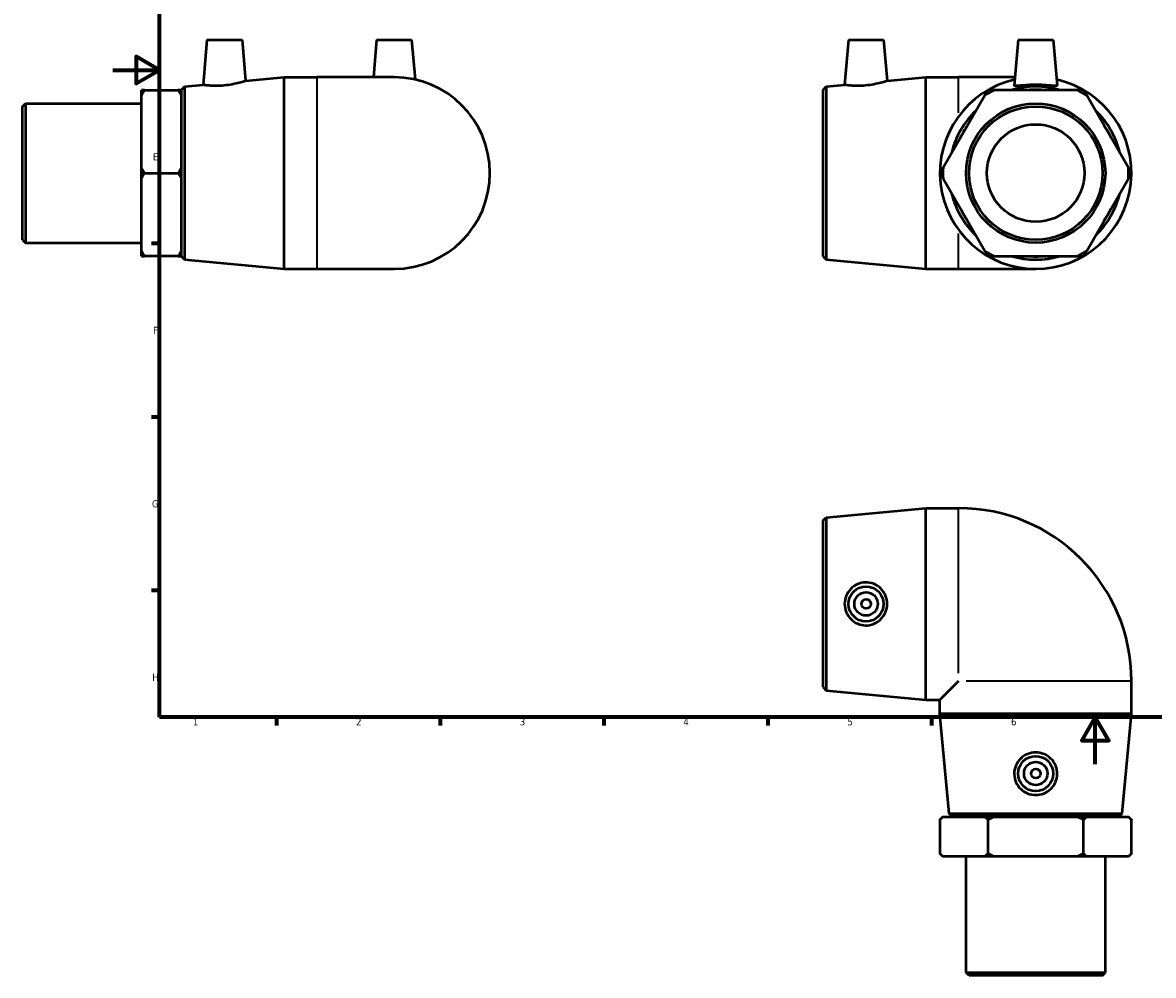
# Model space of a CAD drawing. Header units: millimetres. Extents: x -39 to 897, y -90 to 650.
# Tile 1 of 4: x -39 to 445, y -90 to 317. Entities that reach past the tile are written whole.
import ezdxf

# ---------------------------------------------------------------- set-up
doc = ezdxf.new("R2010")
doc.units = ezdxf.units.MM
for name, color, linetype, lineweight in [('Border (ANSI)', 7, 'Continuous', 70), ('Visible (ANSI)', 7, 'Continuous', 50), ('Visible Narrow (ANSI)', 7, 'Continuous', 35)]:
    doc.layers.add(name, color=color, linetype=linetype, lineweight=lineweight)
doc.styles.add('Note Text (ANSI)', font='tahoma.ttf')

# ---------------------------------------------------------------- blocks, each defined once
blk = doc.blocks.new('Borders Default Border')
at = {"layer": 'Border (ANSI)'}
for p, q in [((20, 222.75), (16.55, 222.75)), ((20, 148.5), (16.55, 148.5)), ((20, 74.25), (16.55, 74.25)), ((70.08, 20), (70.08, 16.55)), ((140.17, 20), (140.17, 16.55)), ((210.25, 20), (210.25, 16.55)), ((280.33, 20), (280.33, 16.55)), ((350.42, 20), (350.42, 16.55))]:
    blk.add_line(p, q, dxfattribs=at)
at = {"layer": 'Border (ANSI)', "flags": 128}
for points in [[(20, 20), (20, 574), (821, 574), (821, 20), (20, 20)], [(0, 297), (20, 297), (10, 302.77), (10, 291.23), (20, 297)], [(420.5, 0), (420.5, 20), (414.73, 10), (426.27, 10), (420.5, 20)]]:
    blk.add_lwpolyline(points, dxfattribs=at)
at = {"layer": 'Border (ANSI)', "color": 230, "true_color": 0xff0080, "char_height": 3.05, "attachment_point": 7, "style": 'Note Text (ANSI)'}
for s, insert in [('E', (17.21, 258.35)), ('F', (17.29, 184.1)), ('G', (16.81, 109.79)), ('H', (16.97, 35.6)), ('1', (34.35, 16.55)), ('2', (104.2, 16.55)), ('3', (174.26, 16.49)), ('4', (244.23, 16.55)), ('5', (314.48, 16.49)), ('6', (384.49, 16.49))]:
    blk.add_mtext(s, dxfattribs=dict(at, insert=insert))

msp = doc.modelspace()

# ---------------------------------------------------------------- linework, layer by layer
at = {"layer": 'Visible (ANSI)'}
for p, q in [((40.359, 309.927), (38.675, 290.686)), ((40.359, 309.927), (55.359, 309.927)), ((55.359, 309.927), (56.893, 292.384)), ((112.959, 309.927), (111.559, 293.927)), ((112.959, 309.927), (127.959, 309.927)), ((127.959, 309.927), (129.446, 292.93)), ((314.939, 309.927), (313.256, 290.686)), ((314.939, 309.927), (329.939, 309.927)), ((329.939, 309.927), (331.474, 292.384)), ((387.539, 309.927), (385.834, 290.428)), ((387.539, 309.927), (402.539, 309.927)), ((402.539, 309.927), (404.245, 290.428)), ((30.713, 289.944), (38.675, 290.686)), ((56.893, 292.384), (73.459, 293.927)), ((73.459, 211.927), (73.459, 293.927)), ((73.459, 293.927), (87.459, 293.927)), ((120.459, 293.927), (87.459, 293.927)), ((305.294, 289.944), (313.256, 290.686)), ((331.474, 292.384), (348.039, 293.927)), ((348.039, 211.927), (348.039, 293.927)), ((348.039, 293.927), (362.039, 293.927)), ((386.14, 293.927), (362.039, 293.927)), ((12.359, 286.137), (12.359, 288.434)), ((12.359, 255.225), (12.359, 286.137)), ((13.619, 288.434), (28.099, 288.434)), ((29.359, 288.434), (29.359, 286.137)), ((29.359, 286.137), (29.359, 255.225)), ((29.459, 288.567), (30.713, 289.944)), ((29.459, 217.287), (29.459, 288.567)), ((30.713, 289.944), (30.713, 215.91)), ((304.039, 288.567), (305.294, 289.944)), ((304.039, 217.287), (304.039, 288.567)), ((305.294, 289.944), (305.294, 215.91)), ((373.213, 286.137), (355.366, 255.225)), ((412.887, 288.434), (377.192, 288.434)), ((434.713, 255.225), (416.866, 286.137)), ((-38.541, 281.474), (-37.281, 282.734)), ((-38.541, 224.38), (-38.541, 281.474)), ((-37.281, 282.734), (-37.281, 223.12)), ((-37.281, 282.734), (12.359, 282.734)), ((29.359, 284.427), (29.459, 284.427)), ((12.359, 250.63), (12.359, 255.225)), ((13.619, 252.927), (28.099, 252.927)), ((29.359, 255.225), (29.359, 250.63)), ((12.359, 219.718), (12.359, 250.63)), ((29.359, 250.63), (29.359, 219.718)), ((355.366, 250.63), (373.213, 219.718)), ((416.866, 219.718), (434.713, 250.63)), ((-38.541, 224.38), (-37.281, 223.12)), ((-37.281, 223.12), (12.359, 223.12)), ((12.359, 217.42), (12.359, 219.718)), ((29.359, 221.427), (29.459, 221.427)), ((29.359, 219.718), (29.359, 217.42)), ((28.099, 217.42), (13.619, 217.42)), ((29.459, 217.287), (30.713, 215.91)), ((30.713, 215.91), (73.459, 211.927)), ((304.039, 217.287), (305.294, 215.91)), ((305.294, 215.91), (348.039, 211.927)), ((377.192, 217.42), (412.887, 217.42)), ((73.459, 211.927), (87.459, 211.927)), ((87.459, 211.927), (120.459, 211.927)), ((348.039, 211.927), (362.039, 211.927)), ((362.039, 211.927), (395.039, 211.927)), ((305.294, 105.546), (348.039, 109.529)), ((348.039, 27.529), (348.039, 109.529)), ((348.039, 109.529), (362.039, 109.529)), ((304.039, 104.169), (305.294, 105.546)), ((304.039, 32.889), (304.039, 104.169)), ((305.294, 105.546), (305.294, 31.512)), ((362.039, 35.529), (354.039, 27.529)), ((436.039, 21.529), (436.039, 35.529)), ((304.039, 32.889), (305.294, 31.512)), ((305.294, 31.512), (348.039, 27.529)), ((348.039, 27.529), (354.039, 27.529)), ((354.039, 21.529), (354.039, 27.529)), ((436.039, 21.529), (354.039, 21.529)), ((358.023, -21.217), (354.039, 21.529)), ((432.056, -21.217), (436.039, 21.529)), ((355.299, -22.571), (354.039, -23.831)), ((354.039, -23.831), (354.039, -38.311)), ((355.299, -22.571), (355.366, -22.571)), ((355.366, -22.571), (373.213, -22.571)), ((358.023, -21.217), (432.056, -21.217)), ((359.399, -22.471), (358.023, -21.217)), ((430.679, -22.471), (359.399, -22.471)), ((363.539, -22.571), (363.539, -22.471)), ((373.213, -22.571), (377.192, -22.571)), ((374.539, -23.831), (374.539, -38.311)), ((377.192, -22.571), (412.887, -22.571)), ((412.887, -22.571), (416.866, -22.571)), ((415.539, -38.311), (415.539, -23.831)), ((416.866, -22.571), (434.713, -22.571)), ((426.539, -22.571), (426.539, -22.471)), ((430.679, -22.471), (432.056, -21.217)), ((434.713, -22.571), (434.779, -22.571)), ((434.779, -22.571), (436.039, -23.831)), ((436.039, -38.311), (436.039, -23.831)), ((355.299, -39.571), (354.039, -38.311)), ((434.779, -39.571), (436.039, -38.311)), ((355.366, -39.571), (355.299, -39.571)), ((373.213, -39.571), (355.366, -39.571)), ((365.232, -89.211), (365.232, -39.571)), ((377.192, -39.571), (373.213, -39.571)), ((412.887, -39.571), (377.192, -39.571)), ((416.866, -39.571), (412.887, -39.571)), ((434.713, -39.571), (416.866, -39.571)), ((424.846, -89.211), (424.846, -39.571)), ((434.779, -39.571), (434.713, -39.571)), ((365.232, -89.211), (424.846, -89.211)), ((366.492, -90.471), (365.232, -89.211)), ((423.586, -90.471), (366.492, -90.471)), ((423.586, -90.471), (424.846, -89.211))]:
    msp.add_line(p, q, dxfattribs=at)
for centre, radius in [((395.039, 252.927), 29.807), ((395.039, 252.927), 28.547), ((395.039, 252.927), 20.865), ((322.439, 68.529), 7.5), ((322.439, 68.529), 5), ((322.439, 68.529), 2), ((395.039, -4.071), 7.5), ((395.039, -4.071), 5), ((395.039, -4.071), 2)]:
    msp.add_circle(centre, radius, dxfattribs=at)
for centre, radius, start, end in [((120.459, 252.927), 41, 270, 90), ((395.039, 252.927), 41, 102.66184, 77.33816), ((395.039, 252.927), 39.74, 116.68568, 123.31432), ((395.039, 252.927), 37.017, 73.57923, 106.42077), ((395.039, 252.927), 35.64, 85.04935, 94.95065), ((395.039, 252.927), 39.74, 56.68568, 63.31432), ((395.039, 252.927), 37.017, 133.57923, 166.42077), ((395.039, 252.927), 37.017, 13.57923, 46.42077), ((395.039, 252.927), 35.64, 145.04935, 154.95065), ((395.039, 252.927), 35.64, 25.04935, 34.95065), ((395.039, 252.927), 39.74, 176.68568, 183.31432), ((395.039, 252.927), 39.74, 356.68568, 3.31432), ((395.039, 252.927), 37.017, 193.57923, 226.42077), ((395.039, 252.927), 37.017, 313.57923, 346.42077), ((395.039, 252.927), 35.64, 205.04935, 214.95065), ((395.039, 252.927), 35.64, 325.04935, 334.95065), ((395.039, 252.927), 39.74, 236.68568, 243.31432), ((395.039, 252.927), 39.74, 296.68568, 303.31432), ((395.039, 252.927), 37.017, 253.57923, 286.42077), ((395.039, 252.927), 35.64, 265.04935, 274.95065), ((362.039, 35.529), 74, 0, 90)]:
    msp.add_arc(centre, radius, start, end, dxfattribs=at)
for points, knots in [([(47.581, 290.402), (46.454, 290.3), (45.254, 290.249), (43.055, 290.258), (42.056, 290.314), (40.481, 290.445), (39.8, 290.528), (38.896, 290.65), (38.675, 290.686), (38.675, 290.686)], [0, 0, 0, 0, 0.3394936, 0.3394936, 0.6789872, 0.6789872, 1.0203168, 1.0203168, 1.3616464, 1.3616464, 1.3616464, 1.3616464]), ([(56.893, 292.384), (56.893, 292.384), (56.659, 292.305), (55.718, 292.011), (55.011, 291.799), (53.373, 291.366), (52.326, 291.117), (50.023, 290.687), (48.766, 290.51), (47.581, 290.402)], [4.1389358, 4.1389358, 4.1389358, 4.1389358, 4.4897618, 4.4897618, 4.8405879, 4.8405879, 5.1975833, 5.1975833, 5.5545788, 5.5545788, 5.5545788, 5.5545788]), ([(322.162, 290.402), (321.035, 290.3), (319.835, 290.249), (317.636, 290.258), (316.637, 290.314), (315.062, 290.445), (314.38, 290.528), (313.477, 290.65), (313.256, 290.686), (313.256, 290.686)], [0, 0, 0, 0, 0.3394936, 0.3394936, 0.6789872, 0.6789872, 1.0203168, 1.0203168, 1.3616464, 1.3616464, 1.3616464, 1.3616464]), ([(331.474, 292.384), (331.474, 292.384), (331.24, 292.305), (330.299, 292.011), (329.592, 291.799), (327.954, 291.366), (326.907, 291.117), (324.604, 290.687), (323.347, 290.51), (322.162, 290.402)], [4.1389358, 4.1389358, 4.1389358, 4.1389358, 4.4897618, 4.4897618, 4.8405879, 4.8405879, 5.1975833, 5.1975833, 5.5545788, 5.5545788, 5.5545788, 5.5545788]), ([(404.244, 290.402), (404.218, 290.3), (403.967, 290.249), (403.002, 290.258), (402.288, 290.314), (400.66, 290.445), (399.633, 290.528), (397.392, 290.65), (396.177, 290.686), (393.902, 290.686), (392.687, 290.65), (390.446, 290.528), (389.419, 290.445), (387.791, 290.314), (387.077, 290.258), (386.112, 290.249), (385.861, 290.3), (385.833, 290.411), (385.833, 290.419), (385.834, 290.429)], [0, 0, 0, 0, 0.3394936, 0.3394936, 0.6789872, 0.6789872, 1.0203168, 1.0203168, 1.3616464, 1.3616464, 1.702976, 1.702976, 2.0443056, 2.0443056, 2.3837992, 2.3837992, 2.7232928, 2.7232928, 2.7510359, 2.7510359, 2.7510359, 2.7510359]), ([(322.162, 59.325), (321.035, 59.35), (319.835, 59.601), (317.636, 60.567), (316.637, 61.28), (315.062, 62.908), (314.38, 63.935), (313.477, 66.176), (313.256, 67.391), (313.256, 69.667), (313.477, 70.881), (314.38, 73.122), (315.062, 74.149), (316.637, 75.778), (317.636, 76.491), (319.835, 77.456), (321.035, 77.708), (323.347, 77.759), (324.604, 77.54), (326.907, 76.605), (327.954, 75.891), (329.592, 74.249), (330.299, 73.216), (331.24, 70.94), (331.474, 69.698), (331.474, 67.359), (331.24, 66.117), (330.299, 63.842), (329.592, 62.808), (327.954, 61.166), (326.907, 60.452), (324.604, 59.518), (323.347, 59.298), (322.162, 59.325)], [0, 0, 0, 0, 0.3394936, 0.3394936, 0.6789872, 0.6789872, 1.0203168, 1.0203168, 1.3616464, 1.3616464, 1.702976, 1.702976, 2.0443056, 2.0443056, 2.3837992, 2.3837992, 2.7232928, 2.7232928, 3.0802882, 3.0802882, 3.4372837, 3.4372837, 3.7881097, 3.7881097, 4.1389358, 4.1389358, 4.4897618, 4.4897618, 4.8405879, 4.8405879, 5.1975833, 5.1975833, 5.5545788, 5.5545788, 5.5545788, 5.5545788]), ([(404.244, -4.349), (404.218, -5.475), (403.967, -6.675), (403.002, -8.874), (402.288, -9.873), (400.66, -11.449), (399.633, -12.13), (397.392, -13.033), (396.177, -13.255), (393.902, -13.255), (392.687, -13.033), (390.446, -12.13), (389.419, -11.449), (387.791, -9.873), (387.077, -8.874), (386.112, -6.675), (385.861, -5.475), (385.809, -3.164), (386.029, -1.907), (386.963, 0.396), (387.677, 1.443), (389.319, 3.081), (390.353, 3.788), (392.628, 4.73), (393.87, 4.964), (396.209, 4.964), (397.451, 4.73), (399.726, 3.788), (400.76, 3.081), (402.402, 1.443), (403.116, 0.396), (404.05, -1.907), (404.27, -3.164), (404.244, -4.349)], [0, 0, 0, 0, 0.3394936, 0.3394936, 0.6789872, 0.6789872, 1.0203168, 1.0203168, 1.3616464, 1.3616464, 1.702976, 1.702976, 2.0443056, 2.0443056, 2.3837992, 2.3837992, 2.7232928, 2.7232928, 3.0802882, 3.0802882, 3.4372837, 3.4372837, 3.7881097, 3.7881097, 4.1389358, 4.1389358, 4.4897618, 4.4897618, 4.8405879, 4.8405879, 5.1975833, 5.1975833, 5.5545788, 5.5545788, 5.5545788, 5.5545788])]:
    msp.add_open_spline(points, degree=3, knots=knots, dxfattribs=at)
msp.add_open_spline([(404.245, 290.429), (404.246, 290.419), (404.246, 290.411), (404.244, 290.402)], degree=3, dxfattribs=at)
for points, weights in [([(12.359, 286.137), (12.945, 287.268), (13.619, 288.434)], [1, 1.00054025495, 1]), ([(13.619, 288.434), (12.945, 288.434), (12.359, 288.434)], [1, 1.00054025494, 1]), ([(28.099, 288.434), (28.772, 287.268), (29.359, 286.137)], [1, 1.00054025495, 1]), ([(29.359, 288.434), (28.772, 288.434), (28.099, 288.434)], [1, 1.00054025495, 1]), ([(374.539, 288.434), (373.866, 287.268), (373.213, 286.137)], [1, 1.00054025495, 1]), ([(377.192, 288.434), (375.887, 288.434), (374.539, 288.434)], [1, 1.00054025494, 1]), ([(415.539, 288.434), (414.192, 288.434), (412.887, 288.434)], [1, 1.00054025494, 1]), ([(416.866, 286.137), (416.213, 287.268), (415.539, 288.434)], [1, 1.00054025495, 1]), ([(13.619, 252.927), (12.945, 254.094), (12.359, 255.225)], [1, 1.00054025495, 1]), ([(12.359, 250.63), (12.945, 251.761), (13.619, 252.927)], [1, 1.00054025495, 1]), ([(29.359, 255.225), (28.772, 254.094), (28.099, 252.927)], [1, 1.00054025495, 1]), ([(28.099, 252.927), (28.772, 251.761), (29.359, 250.63)], [1, 1.00054025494, 1]), ([(355.366, 255.225), (354.713, 254.094), (354.039, 252.927)], [1, 1.00054025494, 1]), ([(354.039, 252.927), (354.713, 251.761), (355.366, 250.63)], [1, 1.00054025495, 1]), ([(436.039, 252.927), (435.366, 254.094), (434.713, 255.225)], [1, 1.00054025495, 1]), ([(434.713, 250.63), (435.366, 251.761), (436.039, 252.927)], [1, 1.00054025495, 1]), ([(13.619, 217.42), (12.945, 218.587), (12.359, 219.718)], [1, 1.00054025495, 1]), ([(29.359, 219.718), (28.772, 218.587), (28.099, 217.42)], [1, 1.00054025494, 1]), ([(373.213, 219.718), (373.866, 218.587), (374.539, 217.42)], [1, 1.00054025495, 1]), ([(415.539, 217.42), (416.213, 218.587), (416.866, 219.718)], [1, 1.00054025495, 1]), ([(12.359, 217.42), (12.945, 217.42), (13.619, 217.42)], [1, 1.00054025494, 1]), ([(28.099, 217.42), (28.772, 217.42), (29.359, 217.42)], [1, 1.00054025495, 1]), ([(374.539, 217.42), (375.887, 217.42), (377.192, 217.42)], [1, 1.00054025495, 1]), ([(412.887, 217.42), (414.192, 217.42), (415.539, 217.42)], [1, 1.00054025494, 1]), ([(354.039, -23.831), (354.713, -23.158), (355.366, -22.571)], [1, 1.00054025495, 1]), ([(373.213, -22.571), (373.866, -23.158), (374.539, -23.831)], [1, 1.00054025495, 1]), ([(374.539, -23.831), (375.887, -23.158), (377.192, -22.571)], [1, 1.00054025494, 1]), ([(412.887, -22.571), (414.192, -23.158), (415.539, -23.831)], [1, 1.00054025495, 1]), ([(415.539, -23.831), (416.213, -23.158), (416.866, -22.571)], [1, 1.00054025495, 1]), ([(434.713, -22.571), (435.366, -23.158), (436.039, -23.831)], [1, 1.00054025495, 1]), ([(355.366, -39.571), (354.713, -38.985), (354.039, -38.311)], [1, 1.00054025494, 1]), ([(374.539, -38.311), (373.866, -38.985), (373.213, -39.571)], [1, 1.00054025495, 1]), ([(377.192, -39.571), (375.887, -38.985), (374.539, -38.311)], [1, 1.00054025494, 1]), ([(415.539, -38.311), (414.192, -38.985), (412.887, -39.571)], [1, 1.00054025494, 1]), ([(416.866, -39.571), (416.213, -38.985), (415.539, -38.311)], [1, 1.00054025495, 1]), ([(436.039, -38.311), (435.366, -38.985), (434.713, -39.571)], [1, 1.00054025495, 1])]:
    msp.add_rational_spline(points, weights, degree=2, dxfattribs=at)
at = {"layer": 'Visible Narrow (ANSI)'}
for p, q in [((87.459, 212.432), (87.459, 293.423)), ((362.039, 278.775), (362.039, 293.883)), ((362.039, 211.972), (362.039, 227.08)), ((362.039, 38.829), (362.039, 109.207)), ((435.718, 35.529), (365.339, 35.529))]:
    msp.add_line(p, q, dxfattribs=at)

# ---------------------------------------------------------------- block references
msp.add_blockref('Borders Default Border', (0, 0))

doc.saveas('drawing.dxf')
